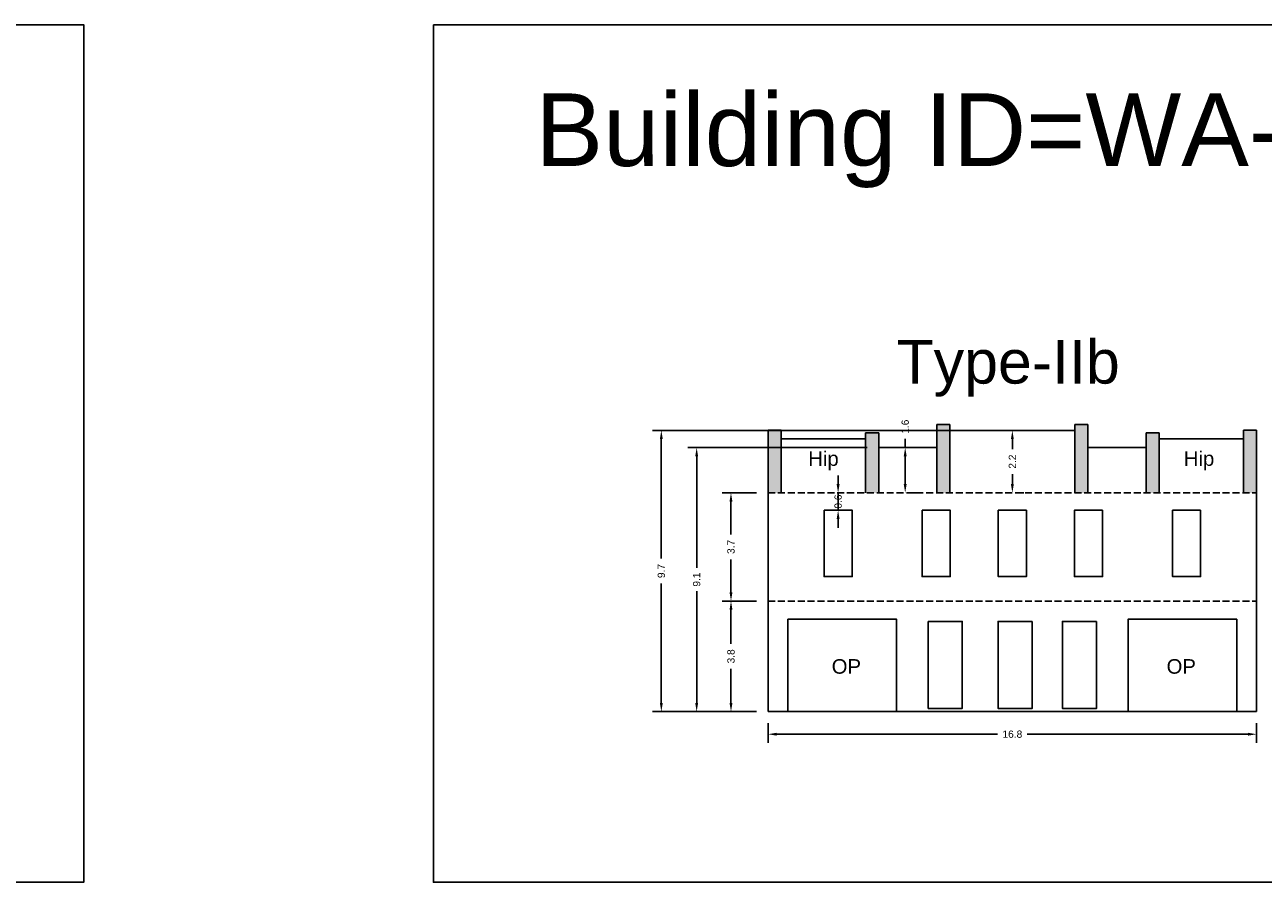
# Model space of a CAD drawing. Header units: metres. Extents: x 3416649 to 3417136, y -6712926 to -6712690.
# Tile 19 of 46: x 3416814 to 3416857, y -6712828 to -6712798. Entities that reach past the tile are written whole.
import ezdxf

# ---------------------------------------------------------------- set-up
doc = ezdxf.new("R2010")
doc.units = ezdxf.units.M
doc.linetypes.add('ACAD_ISO02W100', pattern=[15, 12, -3])
doc.layers.add('Dotted', color=7, linetype='ACAD_ISO02W100', plot=False)
doc.styles.get("Standard").update_dxf_attribs({"font": 'arial.ttf'})
doc.dimstyles.new('ISO-25', dxfattribs={"dimtxt": 0.25, "dimasz": 0.3, "dimexe": 0.3, "dimexo": 0.4, "dimgap": 0.2, "dimtad": 0, "dimdec": 1, "dimdsep": 46, "dimtxsty": 'Standard', "dimcen": 2.5, "dimadec": 0, "dimazin": 0, "dimtfac": 1, "dimtdec": 1, "dimtmove": 0, "dimatfit": 3, "dimfxl": 1, "dimarcsym": 0})

# ---------------------------------------------------------------- blocks, each defined once
blk = doc.blocks.new('*D197')
at = {"color": 0, "lineweight": -2, "transparency": 16777216}
for p, q in [((3416839.498, -6712822.372), (3416839.498, -6712823.048)), ((3416856.308, -6712822.372), (3416856.308, -6712823.048)), ((3416839.798, -6712822.748), (3416847.39, -6712822.748)), ((3416856.008, -6712822.748), (3416848.416, -6712822.748))]:
    blk.add_line(p, q, dxfattribs=at)
at = {"color": 0, "transparency": 16777216}
for points in [[(3416839.798, -6712822.698), (3416839.798, -6712822.798), (3416839.498, -6712822.748)], [(3416856.008, -6712822.698), (3416856.008, -6712822.798), (3416856.308, -6712822.748)]]:
    blk.add_solid(points, dxfattribs=at)
at = {"layer": 'Defpoints', "color": 0, "transparency": 16777216}
for p in [(3416839.498, -6712821.972), (3416856.308, -6712821.972), (3416856.308, -6712822.748)]:
    blk.add_point(p, dxfattribs=at)
at = {"color": 0, "transparency": 16777216, "insert": (3416847.903, -6712822.748), "char_height": 0.25, "attachment_point": 5}
blk.add_mtext('16.8', dxfattribs=at)
blk = doc.blocks.new('*D198')
at = {"color": 0, "lineweight": -2, "transparency": 16777216}
for p, q in [((3416839.098, -6712818.165), (3416837.921, -6712818.165)), ((3416838.221, -6712818.465), (3416838.221, -6712819.641)), ((3416838.221, -6712821.672), (3416838.221, -6712820.496)), ((3416839.098, -6712821.972), (3416837.921, -6712821.972))]:
    blk.add_line(p, q, dxfattribs=at)
at = {"color": 0, "transparency": 16777216}
for points in [[(3416838.171, -6712818.465), (3416838.271, -6712818.465), (3416838.221, -6712818.165)], [(3416838.171, -6712821.672), (3416838.271, -6712821.672), (3416838.221, -6712821.972)]]:
    blk.add_solid(points, dxfattribs=at)
at = {"layer": 'Defpoints', "color": 0, "transparency": 16777216}
for p in [(3416838.221, -6712818.165), (3416839.498, -6712818.165), (3416839.498, -6712821.972)]:
    blk.add_point(p, dxfattribs=at)
at = {"color": 0, "transparency": 16777216, "insert": (3416838.221, -6712820.069), "char_height": 0.25, "attachment_point": 5, "rotation": 90}
blk.add_mtext('3.8', dxfattribs=at)
blk = doc.blocks.new('*D199')
at = {"color": 0, "lineweight": -2, "transparency": 16777216}
for p, q in [((3416839.098, -6712814.442), (3416837.921, -6712814.442)), ((3416838.221, -6712814.742), (3416838.221, -6712815.876)), ((3416838.221, -6712817.865), (3416838.221, -6712816.731)), ((3416839.098, -6712818.165), (3416837.921, -6712818.165))]:
    blk.add_line(p, q, dxfattribs=at)
at = {"color": 0, "transparency": 16777216}
for points in [[(3416838.171, -6712814.742), (3416838.271, -6712814.742), (3416838.221, -6712814.442)], [(3416838.171, -6712817.865), (3416838.271, -6712817.865), (3416838.221, -6712818.165)]]:
    blk.add_solid(points, dxfattribs=at)
at = {"layer": 'Defpoints', "color": 0, "transparency": 16777216}
for p in [(3416838.221, -6712814.442), (3416839.498, -6712814.442), (3416839.498, -6712818.165)]:
    blk.add_point(p, dxfattribs=at)
at = {"color": 0, "transparency": 16777216, "insert": (3416838.221, -6712816.304), "char_height": 0.25, "attachment_point": 5, "rotation": 90}
blk.add_mtext('3.7', dxfattribs=at)
blk = doc.blocks.new('*D200')
at = {"color": 0, "lineweight": -2, "transparency": 16777216}
for p, q in [((3416848.303, -6712812.292), (3416848.203, -6712812.292)), ((3416847.903, -6712812.592), (3416847.903, -6712812.938)), ((3416847.903, -6712814.142), (3416847.903, -6712813.795)), ((3416848.303, -6712814.442), (3416848.203, -6712814.442))]:
    blk.add_line(p, q, dxfattribs=at)
at = {"color": 0, "transparency": 16777216}
for points in [[(3416847.853, -6712812.592), (3416847.953, -6712812.592), (3416847.903, -6712812.292)], [(3416847.853, -6712814.142), (3416847.953, -6712814.142), (3416847.903, -6712814.442)]]:
    blk.add_solid(points, dxfattribs=at)
at = {"layer": 'Defpoints', "color": 0, "transparency": 16777216}
for p in [(3416847.903, -6712812.292), (3416847.903, -6712812.292), (3416847.903, -6712814.442)]:
    blk.add_point(p, dxfattribs=at)
at = {"color": 0, "transparency": 16777216, "insert": (3416847.903, -6712813.367), "char_height": 0.25, "attachment_point": 5, "rotation": 90}
blk.add_mtext('2.2', dxfattribs=at)
blk = doc.blocks.new('*D201')
at = {"color": 0, "lineweight": -2, "transparency": 16777216}
for p, q in [((3416842.903, -6712812.882), (3416836.74, -6712812.882)), ((3416837.04, -6712813.182), (3416837.04, -6712817.023)), ((3416837.04, -6712821.672), (3416837.04, -6712817.83)), ((3416839.098, -6712821.972), (3416836.74, -6712821.972))]:
    blk.add_line(p, q, dxfattribs=at)
at = {"color": 0, "transparency": 16777216}
for points in [[(3416836.99, -6712813.182), (3416837.09, -6712813.182), (3416837.04, -6712812.882)], [(3416836.99, -6712821.672), (3416837.09, -6712821.672), (3416837.04, -6712821.972)]]:
    blk.add_solid(points, dxfattribs=at)
at = {"layer": 'Defpoints', "color": 0, "transparency": 16777216}
for p in [(3416837.04, -6712812.882), (3416843.303, -6712812.882), (3416839.498, -6712821.972)]:
    blk.add_point(p, dxfattribs=at)
at = {"color": 0, "transparency": 16777216, "insert": (3416837.04, -6712817.427), "char_height": 0.25, "attachment_point": 5, "rotation": 90}
blk.add_mtext('9.1', dxfattribs=at)
blk = doc.blocks.new('*D202')
at = {"color": 0, "lineweight": -2, "transparency": 16777216}
for p, q in [((3416846.329, -6712812.292), (3416835.524, -6712812.292)), ((3416835.824, -6712812.592), (3416835.824, -6712816.704)), ((3416835.824, -6712821.672), (3416835.824, -6712817.559)), ((3416839.098, -6712821.972), (3416835.524, -6712821.972))]:
    blk.add_line(p, q, dxfattribs=at)
at = {"color": 0, "transparency": 16777216}
for points in [[(3416835.774, -6712812.592), (3416835.874, -6712812.592), (3416835.824, -6712812.292)], [(3416835.774, -6712821.672), (3416835.874, -6712821.672), (3416835.824, -6712821.972)]]:
    blk.add_solid(points, dxfattribs=at)
at = {"layer": 'Defpoints', "color": 0, "transparency": 16777216}
for p in [(3416835.824, -6712812.292), (3416846.729, -6712812.292), (3416839.498, -6712821.972)]:
    blk.add_point(p, dxfattribs=at)
at = {"color": 0, "transparency": 16777216, "insert": (3416835.824, -6712817.132), "char_height": 0.25, "attachment_point": 5, "rotation": 90}
blk.add_mtext('9.7', dxfattribs=at)
blk = doc.blocks.new('*D203')
at = {"color": 0, "lineweight": -2, "transparency": 16777216}
for p, q in [((3416841.907, -6712814.142), (3416841.907, -6712813.842)), ((3416841.907, -6712815.042), (3416841.907, -6712814.442)), ((3416842.307, -6712814.442), (3416842.207, -6712814.442)), ((3416842.307, -6712815.042), (3416842.207, -6712815.042)), ((3416841.907, -6712815.342), (3416841.907, -6712815.642))]:
    blk.add_line(p, q, dxfattribs=at)
at = {"color": 0, "transparency": 16777216}
for points in [[(3416841.857, -6712814.142), (3416841.957, -6712814.142), (3416841.907, -6712814.442)], [(3416841.857, -6712815.342), (3416841.957, -6712815.342), (3416841.907, -6712815.042)]]:
    blk.add_solid(points, dxfattribs=at)
at = {"layer": 'Defpoints', "color": 0, "transparency": 16777216}
for p in [(3416841.907, -6712814.442), (3416841.907, -6712814.442), (3416841.907, -6712815.042)]:
    blk.add_point(p, dxfattribs=at)
at = {"color": 0, "transparency": 16777216, "insert": (3416841.907, -6712814.742), "char_height": 0.25, "attachment_point": 5, "rotation": 90}
blk.add_mtext('0.6', dxfattribs=at)
blk = doc.blocks.new('*D204')
at = {"color": 0, "lineweight": -2, "transparency": 16777216}
for p, q in [((3416844.216, -6712812.882), (3416844.216, -6712812.582)), ((3416844.216, -6712814.142), (3416844.216, -6712813.182)), ((3416844.616, -6712812.882), (3416844.516, -6712812.882)), ((3416844.616, -6712814.442), (3416844.516, -6712814.442))]:
    blk.add_line(p, q, dxfattribs=at)
at = {"color": 0, "transparency": 16777216}
for points in [[(3416844.166, -6712813.182), (3416844.266, -6712813.182), (3416844.216, -6712812.882)], [(3416844.166, -6712814.142), (3416844.266, -6712814.142), (3416844.216, -6712814.442)]]:
    blk.add_solid(points, dxfattribs=at)
at = {"layer": 'Defpoints', "color": 0, "transparency": 16777216}
for p in [(3416844.216, -6712812.882), (3416844.216, -6712812.882), (3416844.216, -6712814.442)]:
    blk.add_point(p, dxfattribs=at)
at = {"color": 0, "transparency": 16777216, "insert": (3416844.216, -6712812.166), "char_height": 0.25, "attachment_point": 5, "rotation": 90}
blk.add_mtext('1.6', dxfattribs=at)

msp = doc.modelspace()

# ---------------------------------------------------------------- hatches: boundary and pattern name
h = msp.add_hatch(color=256)
h.dxf.hatch_style = 1
h.paths.add_polyline_path([(3416839.498, -6712814.442), (3416839.948, -6712814.442), (3416839.948, -6712812.282), (3416839.498, -6712812.282)])
h.paths.add_polyline_path([(3416842.853, -6712814.442), (3416843.303, -6712814.442), (3416843.303, -6712812.382), (3416842.853, -6712812.382)])
h.paths.add_polyline_path([(3416845.303, -6712814.442), (3416845.753, -6712814.442), (3416845.753, -6712812.092), (3416845.303, -6712812.092)])
h.paths.add_polyline_path([(3416852.503, -6712814.442), (3416852.953, -6712814.442), (3416852.953, -6712812.382), (3416852.503, -6712812.382)])
h.paths.add_polyline_path([(3416855.858, -6712814.442), (3416856.308, -6712814.442), (3416856.308, -6712812.282), (3416855.858, -6712812.282)])
h.paths.add_polyline_path([(3416814.283, -6712804.571), (3416845.135, -6712804.571), (3416845.135, -6712799.419), (3416814.283, -6712799.419)], flags=9)
h = msp.add_hatch(color=256)
h.dxf.hatch_style = 1
h.paths.add_polyline_path([(3416850.503, -6712812.092), (3416850.053, -6712812.092), (3416850.053, -6712814.442), (3416850.503, -6712814.442)])

# ---------------------------------------------------------------- linework, layer by layer
for points in [[(3416780.839, -6712798.335), (3416815.95, -6712798.335), (3416815.95, -6712827.842), (3416780.839, -6712827.842)], [(3416827.981, -6712798.335), (3416864.588, -6712798.335), (3416864.588, -6712827.842), (3416827.981, -6712827.842)], [(3416841.424, -6712815.042), (3416842.391, -6712815.042), (3416842.391, -6712817.326), (3416841.424, -6712817.326)], [(3416844.799, -6712815.042), (3416845.767, -6712815.042), (3416845.767, -6712817.326), (3416844.799, -6712817.326)], [(3416848.387, -6712815.042), (3416847.419, -6712815.042), (3416847.419, -6712817.326), (3416848.387, -6712817.326)], [(3416851.006, -6712815.042), (3416850.038, -6712815.042), (3416850.038, -6712817.326), (3416851.006, -6712817.326)], [(3416854.382, -6712815.042), (3416853.414, -6712815.042), (3416853.414, -6712817.326), (3416854.382, -6712817.326)], [(3416840.178, -6712818.787), (3416843.913, -6712818.787), (3416843.913, -6712821.972), (3416840.178, -6712821.972)], [(3416845.006, -6712818.864), (3416846.178, -6712818.864), (3416846.178, -6712821.863), (3416845.006, -6712821.863)], [(3416848.586, -6712818.864), (3416847.414, -6712818.864), (3416847.414, -6712821.863), (3416848.586, -6712821.863)], [(3416850.799, -6712818.864), (3416849.627, -6712818.864), (3416849.627, -6712821.863), (3416850.799, -6712821.863)], [(3416855.627, -6712818.787), (3416851.892, -6712818.787), (3416851.892, -6712821.972), (3416855.627, -6712821.972)]]:
    msp.add_lwpolyline(points, close=True)
for points in [[(3416839.948, -6712812.282), (3416839.498, -6712812.282)], [(3416839.498, -6712814.442), (3416839.498, -6712812.282)], [(3416839.948, -6712814.442), (3416839.948, -6712812.282)], [(3416845.303, -6712814.442), (3416845.303, -6712812.092)], [(3416845.303, -6712812.092), (3416845.753, -6712812.092)], [(3416845.753, -6712814.442), (3416845.753, -6712812.092)], [(3416845.753, -6712812.292), (3416850.053, -6712812.292)], [(3416850.053, -6712814.442), (3416850.053, -6712812.092)], [(3416850.053, -6712812.092), (3416850.503, -6712812.092)], [(3416850.503, -6712814.442), (3416850.503, -6712812.092)], [(3416855.858, -6712814.442), (3416855.858, -6712812.282)], [(3416855.858, -6712812.282), (3416856.308, -6712812.282)], [(3416856.308, -6712814.442), (3416856.308, -6712812.282)], [(3416842.853, -6712812.582), (3416839.948, -6712812.582)], [(3416843.303, -6712812.382), (3416842.853, -6712812.382)], [(3416842.853, -6712814.442), (3416842.853, -6712812.382)], [(3416843.303, -6712814.442), (3416843.303, -6712812.382)], [(3416852.503, -6712814.442), (3416852.503, -6712812.382)], [(3416852.503, -6712812.382), (3416852.953, -6712812.382)], [(3416852.953, -6712814.442), (3416852.953, -6712812.382)], [(3416852.953, -6712812.582), (3416855.858, -6712812.582)], [(3416845.303, -6712812.882), (3416843.303, -6712812.882)], [(3416850.503, -6712812.882), (3416852.503, -6712812.882)], [(3416839.498, -6712814.442), (3416839.498, -6712821.972)], [(3416856.308, -6712814.442), (3416856.308, -6712821.972)], [(3416839.498, -6712821.972), (3416856.308, -6712821.972)]]:
    msp.add_lwpolyline(points)
at = {"layer": 'Dotted', "ltscale": 0.02}
for points in [[(3416839.498, -6712814.442), (3416856.308, -6712814.442)], [(3416839.498, -6712818.165), (3416856.308, -6712818.165)]]:
    msp.add_lwpolyline(points, dxfattribs=at)

# ---------------------------------------------------------------- texts
at = {"attachment_point": 1}
for s, heights, insert, char_height in [('Building ID=WA-25', [0.517], (3416831.491, -6712800.695), 2.5), ('Type-IIb ', [0.517], (3416843.915, -6712809.182), 1.5), ('Hip', [0], (3416840.878, -6712813.013), 0.5), ('Hip', [0], (3416853.803, -6712813.013), 0.5), ('OP', [0], (3416841.686, -6712820.165), 0.5), ('OP', [0], (3416853.21, -6712820.165), 0.5)]:
    msp.add_mtext_dynamic_manual_height_columns(s, width=67.86454, gutter_width=12.5, heights=heights, dxfattribs=dict(at, insert=insert, char_height=char_height))

# ---------------------------------------------------------------- dimensions: what is measured, and where the dimension line sits
for base, p1, p2, picture, middle in [((3416835.824, -6712812.292), (3416839.498, -6712821.972), (3416846.729, -6712812.292), '*D202', (3416835.824, -6712817.132)), ((3416844.216, -6712812.882), (3416844.216, -6712814.442), (3416844.216, -6712812.882), '*D204', (3416844.216, -6712812.166)), ((3416847.902710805, -6712812.29189213), (3416847.902710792, -6712814.441892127), (3416847.902710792, -6712812.291892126), '*D200', (3416847.902710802, -6712813.366892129)), ((3416837.04, -6712812.882), (3416839.498, -6712821.972), (3416843.303, -6712812.882), '*D201', (3416837.04, -6712817.427)), ((3416838.221, -6712818.165), (3416839.498, -6712821.972), (3416839.498, -6712818.165), '*D198', (3416838.221, -6712820.069))]:
    dim = msp.add_linear_dim(base=base, p1=p1, p2=p2, angle=90, dimstyle='ISO-25')
    dim.commit()
    dim.dimension.update_dxf_attribs({"geometry": picture, "text_midpoint": middle})
dim = msp.add_linear_dim(base=(3416841.907, -6712814.442), p1=(3416841.907, -6712815.042), p2=(3416841.907, -6712814.442), angle=90, dimstyle='ISO-25')
dim.commit()
dim.dimension.update_dxf_attribs({"geometry": '*D203', "text_midpoint": (3416841.907, -6712814.742), "dimtype": 160})
dim = msp.add_linear_dim(base=(3416838.221, -6712814.442), p1=(3416839.498, -6712818.165), p2=(3416839.498, -6712814.442), angle=90, dimstyle='ISO-25', override={"dimtmove": 1})
dim.commit()
dim.dimension.update_dxf_attribs({"geometry": '*D199', "text_midpoint": (3416838.221, -6712816.304)})
dim = msp.add_linear_dim(base=(3416856.308, -6712822.748), p1=(3416839.498, -6712821.972), p2=(3416856.308, -6712821.972), dimstyle='ISO-25')
dim.commit()
dim.dimension.update_dxf_attribs({"geometry": '*D197', "text_midpoint": (3416847.903, -6712822.748)})

doc.saveas('drawing.dxf')
